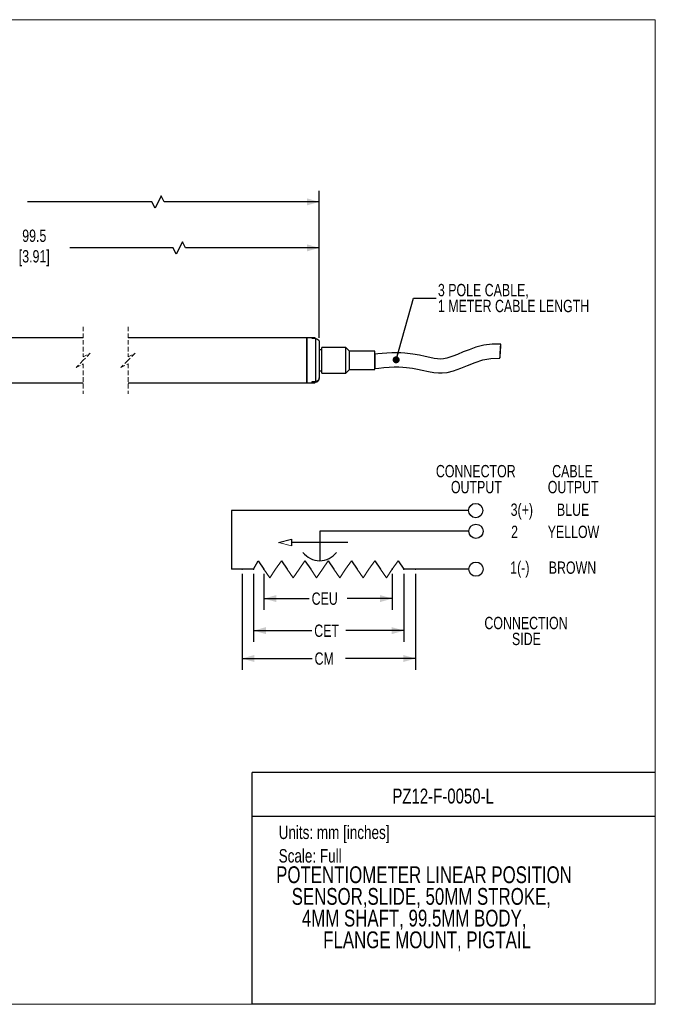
# Model space of a CAD drawing. Header units: millimetres. Extents: x 0 to 432, y 0 to 279.
# Tile 2 of 2: x 252 to 432, y 0 to 279. Entities that reach past the tile are written whole.
import ezdxf
from ezdxf.enums import TextEntityAlignment as Align

# ---------------------------------------------------------------- set-up
doc = ezdxf.new("R2010")
doc.units = ezdxf.units.MM
doc.header["$PDSIZE"] = -1
doc.linetypes.add('HIDDEN', pattern=[1.905, 1.27, -0.635])
doc.layers.add('DIMENSIONS', color=140, linetype='Continuous', lineweight=25)
doc.layers.add('TEXT', color=140, linetype='Continuous', lineweight=25)
doc.styles.add('SLDTEXTSTYLE0', font='TXT', dxfattribs={"width": 0.75})
doc.dimstyles.new('SLDDIMSTYLE0', dxfattribs={"dimtxt": 3.5, "dimasz": 3.5, "dimexe": 0, "dimexo": 0.0625, "dimgap": 0.875, "dimtad": 0, "dimtih": 1, "dimtoh": 1, "dimdec": 1, "dimrnd": 1e-09, "dimzin": 12, "dimdsep": 46, "dimtxsty": 'SLDTEXTSTYLE0', "dimsah": 1, "dimcen": 0.09, "dimadec": 0, "dimazin": 3, "dimtfac": 1, "dimtdec": 1, "dimtofl": 0, "dimtmove": 0, "dimatfit": 3, "dimfxl": 0, "dimfrac": 2, "dimtolj": 1, "dimtzin": 12, "dimarcsym": 0})
doc.dimstyles.new('SLDDIMSTYLE7', dxfattribs={"dimtxt": 0.18, "dimasz": 2, "dimexe": 0, "dimexo": 0.0625, "dimgap": 0, "dimtad": 0, "dimtih": 1, "dimtoh": 1, "dimdec": 0, "dimrnd": 1e-09, "dimzin": 0, "dimdsep": 46, "dimtxsty": 'Standard', "dimblk1": 'DOT', "dimblk2": 'DOT', "dimsah": 1, "dimcen": 0.09, "dimadec": 0, "dimazin": 0, "dimtfac": 2, "dimtdec": 0, "dimtofl": 0, "dimtmove": 0, "dimatfit": 3, "dimldrblk": 'DOT', "dimfxl": 0, "dimfrac": 2, "dimtolj": 1, "dimtzin": 0, "dimarcsym": 0})

# ---------------------------------------------------------------- blocks, each defined once
blk = doc.blocks.new('SW_NOTE_0')
at = {"layer": 'TEXT', "color": 0, "insert": (0, 4.91), "char_height": 3.81, "attachment_point": 1, "style": 'SLDTEXTSTYLE0'}
blk.add_mtext('Units: mm [inches]', dxfattribs=at)
blk = doc.blocks.new('SW_NOTE_0_1')
at = {"layer": 'TEXT', "color": 0, "insert": (0, 4.91), "char_height": 3.81, "attachment_point": 1, "style": 'SLDTEXTSTYLE0'}
blk.add_mtext('Scale: Full', dxfattribs=at)
blk = doc.blocks.new('Block1')
at = {"color": 140, "linetype": 'Continuous', "lineweight": 18}
blk.add_line((431.8, 0), (431.8, 65.76), dxfattribs=at)
at = {"layer": 'TEXT'}
for p, q in [((431.8, 65.76), (317.5, 65.76)), ((317.5, 0), (317.5, 65.76)), ((317.5, 53.39), (431.8, 53.39)), ((431.8, 0), (317.5, 0))]:
    blk.add_line(p, q, dxfattribs=at)
for name, p in [('SW_NOTE_0', (324.99, 45.8)), ('SW_NOTE_0_1', (324.99, 39.13))]:
    blk.add_blockref(name, p, dxfattribs=at)
at = {"layer": 'TEXT', "color": 140, "style": 'SLDTEXTSTYLE0', "width": 0.75}
for tag, height, p in [('AUTOATTR0', 4.23, (357.23, 55.71)), ('AUTOATTR1_0', 4.76, (324.27, 32.96)), ('AUTOATTR1_1', 4.76, (328.68, 26.81)), ('AUTOATTR1_2', 4.76, (331.57, 20.65)), ('AUTOATTR1_3', 4.76, (337.61, 14.49))]:
    blk.add_attdef(tag, text='', height=height, dxfattribs=at).set_placement(p, align=Align.BOTTOM_LEFT)
blk = doc.blocks.new('_D')
at = {"layer": 'DIMENSIONS'}
for p, q in [((320.82, 122.2), (320.82, 111.96)), ((357.22, 122.2), (357.22, 111.96)), ((320.82, 115.13), (333.63, 115.13)), ((357.22, 115.13), (344.41, 115.13))]:
    blk.add_line(p, q, dxfattribs=at)
for points in [[(320.82, 115.13), (324.32, 114.13), (324.32, 116.13)], [(357.22, 115.13), (353.72, 116.13), (353.72, 114.13)]]:
    blk.add_solid(points, dxfattribs=at)
at = {"layer": 'DIMENSIONS', "insert": (334.34, 116.87), "char_height": 3.5, "attachment_point": 1, "style": 'SLDTEXTSTYLE0'}
blk.add_mtext('CEU', dxfattribs=at)
blk = doc.blocks.new('_D_1')
at = {"layer": 'DIMENSIONS'}
for p, q in [((317.89, 122.2), (317.89, 102.86)), ((360.52, 122.2), (360.52, 102.86)), ((317.89, 106.04), (334.36, 106.04)), ((360.52, 106.04), (344.06, 106.04))]:
    blk.add_line(p, q, dxfattribs=at)
for points in [[(317.89, 106.04), (321.39, 105.04), (321.39, 107.04)], [(360.52, 106.04), (357.02, 107.04), (357.02, 105.04)]]:
    blk.add_solid(points, dxfattribs=at)
at = {"layer": 'DIMENSIONS', "insert": (335.07, 107.77), "char_height": 3.5, "attachment_point": 1, "style": 'SLDTEXTSTYLE0'}
blk.add_mtext('CET', dxfattribs=at)
blk = doc.blocks.new('_D_2')
at = {"layer": 'DIMENSIONS'}
for p, q in [((314.59, 122.2), (314.59, 94.95)), ((363.83, 122.2), (363.83, 94.95)), ((314.59, 98.13), (334.46, 98.13)), ((363.83, 98.13), (343.96, 98.13))]:
    blk.add_line(p, q, dxfattribs=at)
for points in [[(314.59, 98.13), (318.09, 97.13), (318.09, 99.13)], [(363.83, 98.13), (360.33, 99.13), (360.33, 97.13)]]:
    blk.add_solid(points, dxfattribs=at)
at = {"layer": 'DIMENSIONS', "insert": (335.17, 99.86), "char_height": 3.5, "attachment_point": 1, "style": 'SLDTEXTSTYLE0'}
blk.add_mtext('CM', dxfattribs=at)
blk = doc.blocks.new('SW_NOTE_0_2')
at = {"layer": 'TEXT', "color": 0, "char_height": 3.5, "attachment_point": 2, "style": 'SLDTEXTSTYLE0'}
for s, insert in [('CONNECTOR', (14.77, 4.51)), ('OUTPUT', (14.93, -0.01))]:
    blk.add_mtext(s, dxfattribs=dict(at, insert=insert))
blk = doc.blocks.new('SW_NOTE_0_3')
at = {"layer": 'TEXT', "color": 0, "char_height": 3.5, "attachment_point": 2, "style": 'SLDTEXTSTYLE0'}
for s, insert in [('CONNECTION', (15.7, 4.51)), ('SIDE', (15.82, -0.01))]:
    blk.add_mtext(s, dxfattribs=dict(at, insert=insert))
blk = doc.blocks.new('SW_NOTE_0_4')
at = {"layer": 'TEXT', "color": 0, "char_height": 3.5, "attachment_point": 2, "style": 'SLDTEXTSTYLE0'}
for s, insert in [('CABLE', (7.05, 4.51)), ('OUTPUT', (7.26, -0.01))]:
    blk.add_mtext(s, dxfattribs=dict(at, insert=insert))
blk = doc.blocks.new('SW_NOTE_0_6')
at = {"layer": 'TEXT', "color": 0, "char_height": 3.5, "attachment_point": 1, "style": 'SLDTEXTSTYLE0'}
for s, insert in [('3 POLE CABLE,', (0.53, 4.05)), ('1 METER CABLE LENGTH', (0.53, -0.47))]:
    blk.add_mtext(s, dxfattribs=dict(at, insert=insert))
blk = doc.blocks.new('_Dot')
at = {"color": 0, "linetype": 'ByBlock', "lineweight": -2}
blk.add_line((-0.5, 0), (-1, 0), dxfattribs=at)
at = {"color": 0, "linetype": 'ByBlock', "const_width": 0.5}
blk.add_lwpolyline([(-0.25, 0, 1), (0.25, 0, 1)], format="xyb", close=True, dxfattribs=at)

msp = doc.modelspace()

# ---------------------------------------------------------------- linework, layer by layer
at = {"color": 7, "linetype": 'Continuous', "lineweight": 18}
for p, q in [((0, 279.4), (431.8, 279.4)), ((431.8, 0), (431.8, 279.4)), ((0, 0), (431.8, 0))]:
    msp.add_line(p, q, dxfattribs=at)
at = {"color": 7, "linetype": 'HIDDEN', "lineweight": 18}
for p, q in [((269.56, 192.27), (269.56, 183.74)), ((282.26, 192.27), (282.26, 183.74)), ((269.56, 183.74), (271.56, 184.74)), ((271.56, 184.74), (269.56, 182.74)), ((282.26, 183.74), (284.26, 184.74)), ((284.26, 184.74), (282.26, 182.74)), ((269.56, 182.74), (267.56, 180.74)), ((267.56, 180.74), (269.56, 181.74)), ((269.56, 181.74), (269.56, 173.22)), ((282.26, 182.74), (280.26, 180.74)), ((280.26, 180.74), (282.26, 181.74)), ((282.26, 181.74), (282.26, 173.22))]:
    msp.add_line(p, q, dxfattribs=at)
for p, q in [((269.56, 189.09), (197.2, 189.09)), ((333.01, 189.09), (282.26, 189.09)), ((334.51, 189.09), (333.01, 189.09)), ((333.01, 176.39), (333.01, 189.09)), ((333.01, 189.09), (333.01, 180.45)), ((334.51, 189.14), (334.51, 189.09)), ((335.16, 189.14), (335.16, 188.9)), ((335.27, 189.09), (335.27, 188.9)), ((337.26, 185.7), (336.51, 185.7)), ((344.07, 186.34), (337.26, 186.34)), ((337.26, 179.14), (337.26, 186.34)), ((345.07, 185.34), (344.07, 186.34)), ((344.07, 179.14), (344.07, 186.34)), ((352.26, 185.34), (345.07, 185.34)), ((345.07, 180.14), (345.07, 185.34)), ((352.26, 180.14), (352.26, 185.34)), ((352.26, 184.43), (352.26, 180.48)), ((333.01, 180.45), (333.01, 176.39)), ((336.51, 179.79), (337.26, 179.79)), ((337.26, 179.14), (344.07, 179.14)), ((344.07, 179.14), (345.07, 180.14)), ((345.07, 180.14), (352.26, 180.14)), ((197.2, 176.39), (269.56, 176.39)), ((282.26, 176.39), (333.01, 176.39)), ((333.01, 176.39), (334.51, 176.39)), ((334.51, 176.7), (335.51, 176.7)), ((334.51, 176.43), (334.51, 176.7)), ((334.51, 176.43), (334.51, 176.34)), ((335.16, 176.7), (335.16, 176.34)), ((335.27, 176.7), (335.27, 176.53)), ((335.27, 176.53), (335.27, 176.4)), ((335.51, 176.7), (335.51, 177.09))]:
    msp.add_line(p, q)
at = {"flags": 128}
for points in [[(335.27, 189.09), (335.26, 189.1), (335.25, 189.11), (335.24, 189.12), (335.22, 189.13), (335.21, 189.13), (335.19, 189.14), (335.17, 189.14), (335.16, 189.14), (334.51, 189.14)], [(335.51, 188.9), (334.51, 188.9), (334.51, 188.99), (334.51, 189.06), (334.51, 189.09)], [(335.51, 177.09), (335.51, 177.63), (335.51, 178.3), (335.51, 179.09), (335.51, 179.97), (335.51, 180.92), (335.51, 181.93), (335.51, 182.95), (335.51, 183.97), (335.51, 184.95), (335.51, 185.88), (335.51, 186.73), (335.51, 187.47), (335.51, 188.09), (335.51, 188.57), (335.51, 188.9), (335.83, 188.85), (336.11, 188.69), (336.33, 188.44), (336.47, 188.13), (336.51, 187.85), (336.51, 187.49), (336.51, 186.99), (336.51, 186.35), (336.51, 185.6), (336.51, 184.76), (336.51, 183.85), (336.51, 182.92), (336.51, 181.97), (336.51, 181.05), (336.51, 180.19), (336.51, 179.4), (336.51, 178.72), (336.51, 178.16), (336.51, 177.75), (336.5, 177.63), (336.4, 177.27), (336.18, 176.97), (335.89, 176.78), (335.57, 176.7), (335.51, 176.7)], [(387.96, 187.37), (385.56, 187.29), (383.15, 187), (380.91, 186.43), (378.97, 185.76), (377.32, 185.11), (375.66, 184.43), (374.41, 183.94), (373.51, 183.62), (372.66, 183.36), (371.77, 183.18), (370.8, 183.11), (370.03, 183.15), (369.07, 183.3), (367.82, 183.57), (366.52, 183.86), (364.94, 184.19), (363.06, 184.51), (360.81, 184.75), (359.67, 184.82), (358.44, 184.85), (357.12, 184.83), (355.7, 184.76), (354.31, 184.66), (353.1, 184.55), (352.26, 184.46)], [(387.96, 187.07), (387.96, 187.35), (387.94, 187.32), (387.91, 186.99), (387.87, 186.42), (387.82, 185.69), (387.77, 184.91), (387.74, 184.21), (387.71, 183.68), (387.71, 183.4), (387.73, 183.43), (387.76, 183.76), (387.8, 184.33), (387.85, 185.06), (387.9, 185.83), (387.93, 186.54), (387.96, 187.07)], [(352.26, 180.46), (353.36, 180.56), (354.82, 180.7), (356.36, 180.81), (357.78, 180.86), (359.06, 180.86), (360.22, 180.8), (361.27, 180.72), (362.96, 180.49), (364.4, 180.23), (365.64, 179.97), (367.49, 179.55), (369.01, 179.27), (370.27, 179.15), (371.38, 179.15), (372.79, 179.32), (374.53, 179.76), (376.62, 180.52), (378.55, 181.3), (380.68, 182.14), (382.91, 182.86), (385.16, 183.26), (387.72, 183.38)], [(334.51, 176.34), (335.16, 176.34), (335.17, 176.35), (335.19, 176.35), (335.21, 176.35), (335.22, 176.36), (335.24, 176.37), (335.25, 176.38), (335.26, 176.39), (335.27, 176.4), (335.34, 176.49), (335.4, 176.59), (335.46, 176.68), (335.49, 176.72)]]:
    msp.add_lwpolyline(points, dxfattribs=at)
for centre, radius, start, end in [((333.3, 187.54), 2.51, 31.9359, 38.092), ((335.46, 177.63), 1.05, 266.7605, 6.2708)]:
    msp.add_arc(centre, radius, start, end)
at = {"layer": 'DIMENSIONS'}
for p, q in [((336.51, 189.12), (336.51, 230.87)), ((336.51, 189.12), (336.51, 217.82)), ((378.84, 140.11), (311.58, 140.11)), ((311.58, 140.11), (311.58, 123.47)), ((378.92, 134.23), (336.62, 134.23)), ((336.62, 134.23), (336.62, 125.89)), ((324.89, 131.04), (328.6, 131.96)), ((328.6, 131.96), (328.6, 130.12)), ((344.64, 131.04), (328.6, 131.04)), ((317.89, 123.47), (319.17, 125.89)), ((319.17, 125.89), (320.82, 123.47)), ((325.79, 125.89), (327.44, 123.47)), ((332.4, 125.89), (334.06, 123.47)), ((339.02, 125.89), (340.67, 123.47)), ((345.64, 125.89), (347.29, 123.47)), ((352.25, 125.89), (353.91, 123.47)), ((358.87, 125.89), (360.52, 123.47)), ((317.89, 123.47), (311.58, 123.47)), ((378.92, 123.47), (360.52, 123.47))]:
    msp.add_line(p, q, dxfattribs=at)
at = {"layer": 'DIMENSIONS', "color": 140, "linetype": 'Continuous', "lineweight": 18}
for p, q in [((324.89, 131.04), (328.6, 130.12)), ((325.79, 125.89), (324.13, 123.47)), ((332.4, 125.89), (330.75, 123.47)), ((339.02, 125.89), (337.37, 123.47)), ((345.64, 125.89), (343.98, 123.47)), ((352.25, 125.89), (350.6, 123.47)), ((358.87, 125.89), (357.22, 123.47)), ((322.48, 121.06), (320.82, 123.47)), ((322.48, 121.06), (324.13, 123.47)), ((329.1, 121.06), (327.44, 123.47)), ((329.1, 121.06), (330.75, 123.47)), ((335.71, 121.06), (334.06, 123.47)), ((335.71, 121.06), (337.37, 123.47)), ((342.33, 121.06), (340.67, 123.47)), ((342.33, 121.06), (343.98, 123.47)), ((348.95, 121.06), (347.29, 123.47)), ((348.95, 121.06), (350.6, 123.47)), ((355.56, 121.06), (353.91, 123.47)), ((355.56, 121.06), (357.22, 123.47))]:
    msp.add_line(p, q, dxfattribs=at)
at = {"layer": 'DIMENSIONS'}
for points in [[(336.51, 227.7), (292.55, 227.7), (291.68, 229.45), (289.93, 225.95), (289.05, 227.7), (253.76, 227.7)], [(336.51, 214.65), (298.55, 214.65), (297.68, 216.4), (295.93, 212.9), (295.05, 214.65), (265.76, 214.65)]]:
    msp.add_lwpolyline(points, dxfattribs=at)
for centre in [(380.87, 140.11), (380.94, 134.23), (380.94, 123.47)]:
    msp.add_circle(centre, 2.02, dxfattribs=at)
msp.add_arc((336.62, 131.89), 6, 217.6656, 322.3344, dxfattribs=at)
for p in [(314.59, 123.47), (317.89, 123.47), (320.82, 123.47), (357.22, 123.47), (360.52, 123.47), (363.83, 123.47)]:
    msp.add_point(p, dxfattribs=at)
for points in [[(336.51, 227.7), (333.01, 228.7), (333.01, 226.7)], [(336.51, 214.65), (333.01, 215.65), (333.01, 213.65)]]:
    msp.add_solid(points, dxfattribs=at)

# ---------------------------------------------------------------- block references
at = {"color": 7, "linetype": 'Continuous'}
ref = msp.add_blockref('Block1', (0, 0), dxfattribs=at)
ref.add_attrib('AUTOATTR0', 'PZ12-F-0050-L', dxfattribs={"layer": 'TEXT', "height": 4.2333, "style": 'SLDTEXTSTYLE0', "width": 0.75}).set_placement((357.23, 55.71), align=Align.BOTTOM_LEFT)
ref.add_attrib('AUTOATTR1_0', 'POTENTIOMETER LINEAR POSITION ', dxfattribs={"layer": 'TEXT', "height": 4.7625, "style": 'SLDTEXTSTYLE0', "width": 0.75}).set_placement((324.27, 32.96), align=Align.BOTTOM_LEFT)
ref.add_attrib('AUTOATTR1_1', 'SENSOR,SLIDE, 50MM STROKE, ', dxfattribs={"layer": 'TEXT', "height": 4.7625, "style": 'SLDTEXTSTYLE0', "width": 0.75}).set_placement((328.68, 26.81), align=Align.BOTTOM_LEFT)
ref.add_attrib('AUTOATTR1_2', '4MM SHAFT, 99.5MM BODY, ', dxfattribs={"layer": 'TEXT', "height": 4.7625, "style": 'SLDTEXTSTYLE0', "width": 0.75}).set_placement((331.57, 20.65), align=Align.BOTTOM_LEFT)
ref.add_attrib('AUTOATTR1_3', 'FLANGE MOUNT, PIGTAIL', dxfattribs={"layer": 'TEXT', "height": 4.7625, "style": 'SLDTEXTSTYLE0', "width": 0.75}).set_placement((337.61, 14.49), align=Align.BOTTOM_LEFT)
at = {"layer": 'TEXT'}
for name, p in [('SW_NOTE_0_6', (369.62, 200.38)), ('SW_NOTE_0_2', (366.12, 148.53)), ('SW_NOTE_0_4', (401.26, 148.53)), ('SW_NOTE_0_3', (379.43, 105.44))]:
    msp.add_blockref(name, p, dxfattribs=at)

# ---------------------------------------------------------------- texts
at = {"layer": 'DIMENSIONS', "insert": (251.28, 219.84), "char_height": 3.5, "attachment_point": 1, "style": 'SLDTEXTSTYLE0'}
msp.add_mtext(' 99.5\\P[3.91]', dxfattribs=at)
at = {"layer": 'TEXT', "char_height": 3.5, "style": 'SLDTEXTSTYLE0'}
for s, insert, attachment_point in [('3(+)', (390.78, 142.11), 1), ('BLUE', (408.49, 142.11), 2), ('2', (390.91, 135.82), 1), ('YELLOW', (408.6, 135.82), 2), ('1(-)', (390.65, 125.66), 1), ('BROWN', (408.31, 125.66), 2)]:
    msp.add_mtext(s, dxfattribs=dict(at, insert=insert, attachment_point=attachment_point))

# ---------------------------------------------------------------- dimensions: what is measured, and where the dimension line sits
at = {"layer": 'DIMENSIONS'}
for base, p1, p2, text, picture, middle in [((363.83, 98.13), (314.59, 123.47), (363.83, 123.47), 'CM', '_D_2', (339.21, 98.13)), ((357.22, 115.13), (320.82, 123.47), (357.22, 123.47), 'CEU', '_D', (339.02, 115.13))]:
    dim = msp.add_linear_dim(base=base, p1=p1, p2=p2, text=text, dimstyle='SLDDIMSTYLE0', dxfattribs=at)
    dim.commit()
    dim.dimension.update_dxf_attribs({"geometry": picture, "text_midpoint": middle, "dimtype": 160})
dim = msp.add_linear_dim(base=(360.52, 106.04), p1=(317.89, 123.47), p2=(360.52, 123.47), angle=0, text='CET', dimstyle='SLDDIMSTYLE0', dxfattribs=at)
dim.commit()
dim.dimension.update_dxf_attribs({"geometry": '_D_1', "text_midpoint": (339.21, 106.04), "dimtype": 160})

# ---------------------------------------------------------------- leaders
at = {"layer": 'TEXT'}
msp.add_leader([(358.3, 182.89), (363.27, 200.38), (369.62, 200.38)], dimstyle='SLDDIMSTYLE7', dxfattribs=at)

doc.saveas('drawing.dxf')
